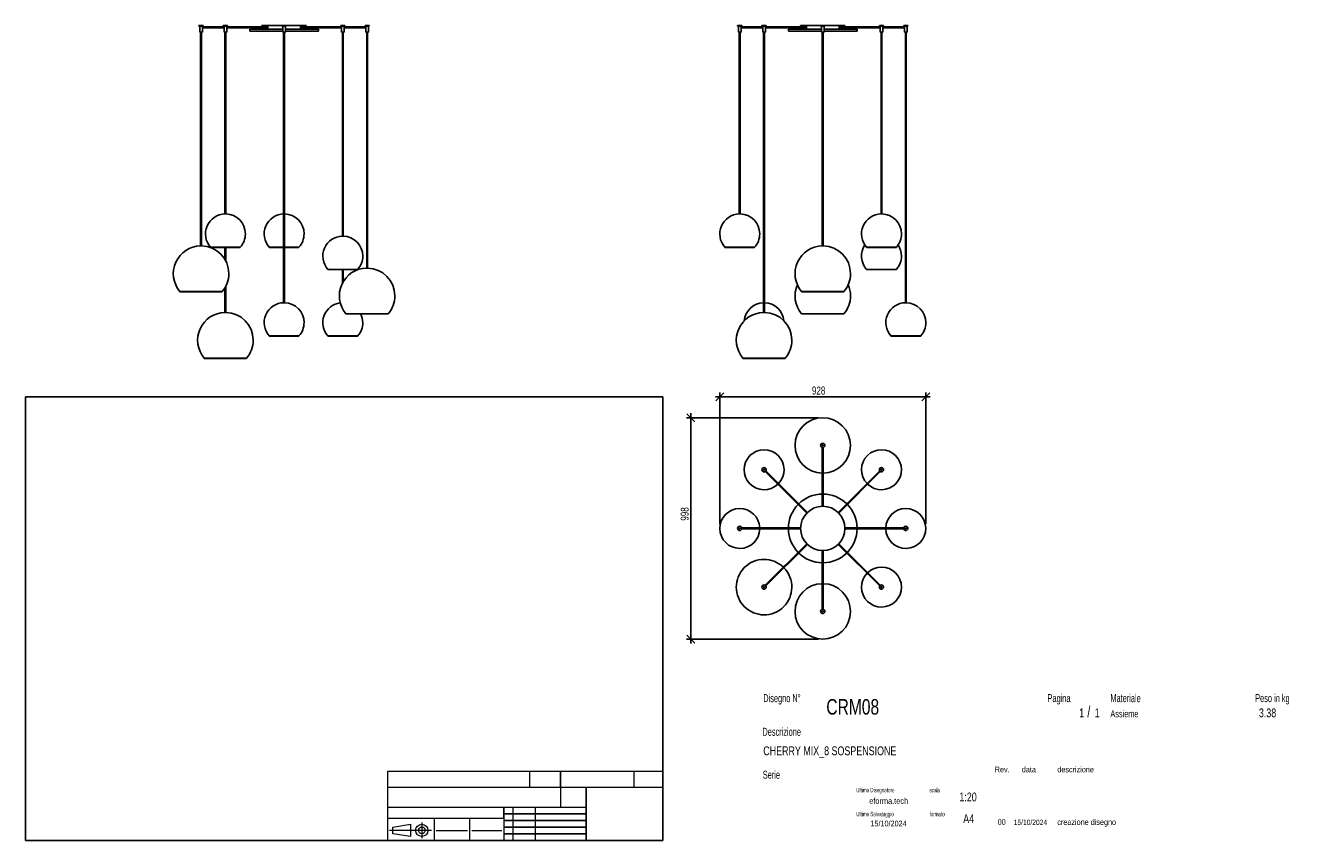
# Model space of a CAD drawing. Header units: millimetres. Extents: x 2 to 291, y 2 to 186.
import ezdxf

# ---------------------------------------------------------------- set-up
doc = ezdxf.new("R2010")
doc.units = ezdxf.units.MM
doc.layers.add('FORMAT', color=7, linetype='Continuous')
doc.styles.add('SLDTEXTSTYLE0', font='TXT', dxfattribs={"width": 0.605})
doc.styles.add('SLDTEXTSTYLE1', font='TXT', dxfattribs={"width": 0.75})
doc.dimstyles.new('SLDDIMSTYLE0', dxfattribs={"dimtxt": 1.8, "dimasz": 1.8, "dimexe": 0, "dimexo": 0.0625, "dimgap": 0.45, "dimtad": 1, "dimlfac": 20, "dimrnd": 1e-09, "dimzin": 12, "dimdsep": 46, "dimtxsty": 'SLDTEXTSTYLE1', "dimblk1": 'OBLIQUE', "dimblk2": 'OBLIQUE', "dimsah": 1, "dimcen": 0.09, "dimadec": 0, "dimazin": 3, "dimtfac": 1, "dimtmove": 0, "dimatfit": 0, "dimldrblk": 'OBLIQUE', "dimfxl": 0, "dimfrac": 2, "dimtolj": 1, "dimtzin": 12, "dimarcsym": 0})

# ---------------------------------------------------------------- blocks, each defined once
blk = doc.blocks.new('_Oblique')
at = {"color": 0, "linetype": 'ByBlock', "lineweight": -2}
blk.add_line((-0.5, -0.5), (0.5, 0.5), dxfattribs=at)
blk = doc.blocks.new('_D')
at = {"layer": 'FORMAT', "color": 7}
for p, q in [((152.36, 97.77), (152.36, 98.77)), ((181.06, 97.77), (151.36, 97.77)), ((152.36, 47.87), (152.36, 97.77)), ((181.06, 47.87), (151.36, 47.87)), ((152.36, 47.87), (152.36, 46.87))]:
    blk.add_line(p, q, dxfattribs=at)
at = {"layer": 'FORMAT', "color": 7, "xscale": 1.8, "yscale": 1.8}
for p, rotation in [((152.36, 97.77, 36.25), 270.0000000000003), ((152.36, 47.87, 36.25), 90.00000000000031)]:
    blk.add_blockref('_Oblique', p, dxfattribs=dict(at, rotation=rotation))
at = {"layer": 'FORMAT', "color": 7, "insert": (150.04, 74.57), "char_height": 1.8, "attachment_point": 1, "rotation": 90, "style": 'SLDTEXTSTYLE1'}
blk.add_mtext('998', dxfattribs=at)
blk = doc.blocks.new('_D_1')
at = {"layer": 'FORMAT', "color": 7}
for p, q in [((158.86, 102.48), (157.86, 102.48)), ((158.86, 73.82), (158.86, 103.48)), ((158.86, 102.48), (205.26, 102.48)), ((205.26, 73.82), (205.26, 103.48)), ((205.26, 102.48), (206.26, 102.48))]:
    blk.add_line(p, q, dxfattribs=at)
at = {"layer": 'FORMAT', "color": 7, "xscale": 1.8, "yscale": 1.8}
blk.add_blockref('_Oblique', (158.86, 102.48, 36.25), dxfattribs=at)
at = {"layer": 'FORMAT', "color": 7, "xscale": 1.8, "yscale": 1.8, "rotation": 180.0000000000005}
blk.add_blockref('_Oblique', (205.26, 102.48, 36.25), dxfattribs=at)
at = {"layer": 'FORMAT', "color": 7, "insert": (179.62, 104.8), "char_height": 1.8, "attachment_point": 1, "style": 'SLDTEXTSTYLE1'}
blk.add_mtext('928', dxfattribs=at)

msp = doc.modelspace()

# ---------------------------------------------------------------- linework, layer by layer
at = {"color": 7, "linetype": 'Continuous', "lineweight": 25}
for p, q in [((41.54706, 186.14882), (41.54706, 185.99882)), ((42.49706, 186.14882), (41.54706, 186.14882)), ((42.49706, 185.99882), (41.54706, 185.99882)), ((41.72206, 185.99882), (41.72206, 184.64882)), ((42.32206, 184.64882), (41.72206, 184.64882)), ((41.92206, 184.64882), (41.92206, 136.49802)), ((42.12206, 136.49802), (42.12206, 184.64882)), ((42.32206, 185.84882), (42.32206, 185.99882)), ((47.19916, 185.84882), (42.32206, 185.84882)), ((42.32206, 184.64882), (42.32206, 185.64882)), ((42.32206, 185.64882), (47.19916, 185.64882)), ((42.49706, 185.99882), (42.49706, 186.14882)), ((47.02416, 186.14882), (47.02416, 185.99882)), ((47.16329, 186.14882), (47.02416, 186.14882)), ((47.16329, 185.99882), (47.02416, 185.99882)), ((47.97416, 186.14882), (47.16329, 186.14882)), ((47.97416, 185.99882), (47.16329, 185.99882)), ((47.19916, 185.99882), (47.19916, 184.64882)), ((47.28703, 184.64882), (47.19916, 184.64882)), ((47.79916, 184.64882), (47.28703, 184.64882)), ((47.39916, 184.64882), (47.39916, 143.69771)), ((47.59916, 143.69771), (47.59916, 184.64882)), ((47.79916, 184.64882), (47.79916, 185.99882)), ((57.18653, 185.84882), (47.79916, 185.84882)), ((47.79916, 185.64882), (57.18653, 185.64882)), ((47.97416, 185.99882), (47.97416, 186.14882)), ((52.97206, 185.34882), (52.97206, 184.89882)), ((52.97206, 185.34882), (60.42206, 185.34882)), ((52.97206, 184.89882), (60.42206, 184.89882)), ((55.72206, 186.14882), (55.72206, 185.84882)), ((55.72206, 186.14882), (60.24706, 186.14882)), ((55.72206, 185.64882), (55.72206, 185.34882)), ((60.24706, 186.14882), (60.24706, 185.99882)), ((60.72206, 186.14882), (60.24706, 186.14882)), ((60.72206, 185.99882), (60.24706, 185.99882)), ((60.42206, 185.99882), (60.42206, 184.64882)), ((60.72206, 184.64882), (60.42206, 184.64882)), ((60.62206, 184.64882), (60.62206, 123.69771)), ((61.19706, 186.14882), (60.72206, 186.14882)), ((61.19706, 185.99882), (60.72206, 185.99882)), ((61.02206, 184.64882), (60.72206, 184.64882)), ((60.82206, 123.69771), (60.82206, 184.64882)), ((61.02206, 184.64882), (61.02206, 185.99882)), ((61.02206, 185.34882), (68.47206, 185.34882)), ((61.02206, 184.89882), (68.47206, 184.89882)), ((61.19706, 185.99882), (61.19706, 186.14882)), ((61.19706, 186.14882), (65.72206, 186.14882)), ((73.64496, 185.84882), (64.25759, 185.84882)), ((64.25759, 185.64882), (73.64496, 185.64882)), ((65.72206, 185.84882), (65.72206, 186.14882)), ((65.72206, 185.34882), (65.72206, 185.64882)), ((68.47206, 184.89882), (68.47206, 185.34882)), ((73.46996, 186.14882), (73.46996, 185.99882)), ((74.28083, 186.14882), (73.46996, 186.14882)), ((74.28083, 185.99882), (73.46996, 185.99882)), ((73.64496, 185.99882), (73.64496, 184.64882)), ((74.15709, 184.64882), (73.64496, 184.64882)), ((73.84496, 184.64882), (73.84496, 138.69771)), ((74.04496, 138.69771), (74.04496, 184.64882)), ((74.24496, 184.64882), (74.15709, 184.64882)), ((74.24496, 184.64882), (74.24496, 185.99882)), ((79.12206, 185.84882), (74.24496, 185.84882)), ((74.24496, 185.64882), (79.12206, 185.64882)), ((74.41996, 186.14882), (74.28083, 186.14882)), ((74.41996, 185.99882), (74.28083, 185.99882)), ((74.41996, 185.99882), (74.41996, 186.14882)), ((78.94706, 186.14882), (78.94706, 185.99882)), ((79.89706, 186.14882), (78.94706, 186.14882)), ((79.89706, 185.99882), (78.94706, 185.99882)), ((79.12206, 185.99882), (79.12206, 185.84882)), ((79.12206, 185.64882), (79.12206, 184.64882)), ((79.72206, 184.64882), (79.12206, 184.64882)), ((79.32206, 184.64882), (79.32206, 131.49802)), ((79.52206, 131.49802), (79.52206, 184.64882)), ((79.72206, 184.64882), (79.72206, 185.99882)), ((79.89706, 185.99882), (79.89706, 186.14882)), ((162.88086, 186.14882), (162.88086, 185.99882)), ((163.83086, 186.14882), (162.88086, 186.14882)), ((163.83086, 185.99882), (162.88086, 185.99882)), ((163.05586, 185.99882), (163.05586, 184.64882)), ((163.65586, 184.64882), (163.05586, 184.64882)), ((163.25586, 184.64882), (163.25586, 143.69771)), ((163.45586, 143.69771), (163.45586, 184.64882)), ((163.65586, 185.84882), (163.65586, 185.99882)), ((168.53297, 185.84882), (163.65586, 185.84882)), ((163.65586, 184.64882), (163.65586, 185.64882)), ((163.65586, 185.64882), (168.53297, 185.64882)), ((163.83086, 185.99882), (163.83086, 186.14882)), ((168.35797, 186.14882), (168.35797, 185.99882)), ((168.49709, 186.14882), (168.35797, 186.14882)), ((168.49709, 185.99882), (168.35797, 185.99882)), ((169.30797, 186.14882), (168.49709, 186.14882)), ((169.30797, 185.99882), (168.49709, 185.99882)), ((168.53297, 185.99882), (168.53297, 184.64882)), ((168.62083, 184.64882), (168.53297, 184.64882)), ((169.13297, 184.64882), (168.62083, 184.64882)), ((168.73297, 184.64882), (168.73297, 121.49802)), ((168.93297, 121.49802), (168.93297, 184.64882)), ((169.13297, 184.64882), (169.13297, 185.99882)), ((178.52033, 185.84882), (169.13297, 185.84882)), ((169.13297, 185.64882), (178.52033, 185.64882)), ((169.30797, 185.99882), (169.30797, 186.14882)), ((174.30586, 185.34882), (174.30586, 184.89882)), ((174.30586, 185.34882), (181.75586, 185.34882)), ((174.30586, 184.89882), (181.75586, 184.89882)), ((177.05586, 186.14882), (177.05586, 185.84882)), ((177.05586, 186.14882), (181.58086, 186.14882)), ((177.05586, 185.64882), (177.05586, 185.34882)), ((181.58086, 186.14882), (181.58086, 185.99882)), ((182.05586, 186.14882), (181.58086, 186.14882)), ((182.05586, 185.99882), (181.58086, 185.99882)), ((181.75586, 185.99882), (181.75586, 184.64882)), ((182.05586, 184.64882), (181.75586, 184.64882)), ((181.95586, 184.64882), (181.95586, 136.49802)), ((182.53086, 186.14882), (182.05586, 186.14882)), ((182.53086, 185.99882), (182.05586, 185.99882)), ((182.35586, 184.64882), (182.05586, 184.64882)), ((182.15586, 136.49802), (182.15586, 184.64882)), ((182.35586, 184.64882), (182.35586, 185.99882)), ((182.35586, 185.34882), (189.80586, 185.34882)), ((182.35586, 184.89882), (189.80586, 184.89882)), ((182.53086, 185.99882), (182.53086, 186.14882)), ((182.53086, 186.14882), (187.05586, 186.14882)), ((194.97876, 185.84882), (185.5914, 185.84882)), ((185.5914, 185.64882), (194.97876, 185.64882)), ((187.05586, 185.84882), (187.05586, 186.14882)), ((187.05586, 185.34882), (187.05586, 185.64882)), ((189.80586, 184.89882), (189.80586, 185.34882)), ((194.80376, 186.14882), (194.80376, 185.99882)), ((195.61464, 186.14882), (194.80376, 186.14882)), ((195.61464, 185.99882), (194.80376, 185.99882)), ((194.97876, 185.99882), (194.97876, 184.64882)), ((195.49089, 184.64882), (194.97876, 184.64882)), ((195.17876, 184.64882), (195.17876, 143.69771)), ((195.37876, 143.69771), (195.37876, 184.64882)), ((195.57876, 184.64882), (195.49089, 184.64882)), ((195.57876, 184.64882), (195.57876, 185.99882)), ((200.45586, 185.84882), (195.57876, 185.84882)), ((195.57876, 185.64882), (200.45586, 185.64882)), ((195.75376, 186.14882), (195.61464, 186.14882)), ((195.75376, 185.99882), (195.61464, 185.99882)), ((195.75376, 185.99882), (195.75376, 186.14882)), ((200.28086, 186.14882), (200.28086, 185.99882)), ((201.23086, 186.14882), (200.28086, 186.14882)), ((201.23086, 185.99882), (200.28086, 185.99882)), ((200.45586, 185.99882), (200.45586, 185.84882)), ((200.45586, 185.64882), (200.45586, 184.64882)), ((201.05586, 184.64882), (200.45586, 184.64882)), ((200.65586, 184.64882), (200.65586, 123.69771)), ((200.85586, 123.69771), (200.85586, 184.64882)), ((201.05586, 184.64882), (201.05586, 185.99882)), ((201.23086, 185.99882), (201.23086, 186.14882)), ((47.42845, 143.69771), (47.39916, 143.69771)), ((47.59916, 143.69771), (47.42845, 143.69771)), ((163.45586, 143.69771), (163.25586, 143.69771)), ((195.34947, 143.69771), (195.17876, 143.69771)), ((195.37876, 143.69771), (195.34947, 143.69771)), ((74.01567, 138.69771), (73.84496, 138.69771)), ((74.04496, 138.69771), (74.01567, 138.69771)), ((42.12206, 136.49802), (41.92206, 136.49802)), ((44.14506, 136.19882), (44.14506, 136.14882)), ((45.12745, 136.19882), (44.14506, 136.19882)), ((44.14506, 136.19882), (50.85326, 136.19882)), ((44.14506, 136.14882), (50.85326, 136.14882)), ((50.85326, 136.19882), (45.12745, 136.19882)), ((47.39916, 136.14882), (47.39916, 133.43461)), ((47.59916, 133.06989), (47.59916, 136.14882)), ((50.85326, 136.14882), (50.85326, 136.19882)), ((57.36796, 136.19882), (57.36796, 136.14882)), ((60.62206, 136.19882), (57.36796, 136.19882)), ((57.36796, 136.14882), (60.62206, 136.14882)), ((64.07616, 136.19882), (60.82206, 136.19882)), ((60.82206, 136.14882), (64.07616, 136.14882)), ((64.07616, 136.14882), (64.07616, 136.19882)), ((160.00176, 136.19882), (160.00176, 136.14882)), ((166.70996, 136.19882), (160.00176, 136.19882)), ((160.00176, 136.14882), (166.70996, 136.14882)), ((166.70996, 136.14882), (166.70996, 136.19882)), ((182.05586, 136.49802), (181.95586, 136.49802)), ((182.15586, 136.49802), (182.05586, 136.49802)), ((191.92466, 136.19882), (191.92466, 136.14882)), ((197.65047, 136.19882), (191.92466, 136.19882)), ((191.92466, 136.19882), (198.63286, 136.19882)), ((191.92466, 136.14882), (198.63286, 136.14882)), ((198.63286, 136.19882), (197.65047, 136.19882)), ((198.63286, 136.14882), (198.63286, 136.19882)), ((70.59085, 131.19882), (70.59085, 131.14882)), ((76.31666, 131.19882), (70.59085, 131.19882)), ((70.59085, 131.19882), (77.29906, 131.19882)), ((70.59085, 131.14882), (77.29906, 131.14882)), ((73.84496, 131.14882), (73.84496, 128.06989)), ((74.04496, 128.43461), (74.04496, 131.14882)), ((77.29906, 131.19882), (76.31666, 131.19882)), ((77.29906, 131.14882), (77.29906, 131.19882)), ((79.52206, 131.49802), (79.32206, 131.49802)), ((191.92466, 131.19882), (191.92466, 131.14882)), ((198.63286, 131.19882), (191.92466, 131.19882)), ((191.92466, 131.19882), (192.90705, 131.19882)), ((191.92466, 131.14882), (192.90705, 131.14882)), ((192.90705, 131.19882), (198.63286, 131.19882)), ((192.90705, 131.14882), (198.63286, 131.14882)), ((198.63286, 131.14882), (198.63286, 131.19882)), ((47.39916, 127.06303), (47.39916, 121.49802)), ((47.59916, 121.49802), (47.59916, 127.42775)), ((37.26181, 126.19882), (37.26181, 126.14882)), ((46.78231, 126.19882), (37.26181, 126.19882)), ((37.26181, 126.14882), (46.78231, 126.14882)), ((46.78231, 126.14882), (46.78231, 126.19882)), ((177.29561, 126.19882), (177.29561, 126.14882)), ((182.05586, 126.19882), (177.29561, 126.19882)), ((177.29561, 126.19882), (186.81611, 126.19882)), ((177.29561, 126.14882), (186.81611, 126.14882)), ((186.81611, 126.19882), (182.05586, 126.19882)), ((186.81611, 126.14882), (186.81611, 126.19882)), ((47.59916, 121.49802), (47.39916, 121.49802)), ((60.72206, 123.69771), (60.62206, 123.69771)), ((60.82206, 123.69771), (60.72206, 123.69771)), ((74.66181, 121.19882), (74.66181, 121.14882)), ((84.18231, 121.19882), (74.66181, 121.19882)), ((84.18231, 121.14882), (84.18231, 121.19882)), ((168.76226, 121.49802), (168.73297, 121.49802)), ((168.93297, 121.49802), (168.76226, 121.49802)), ((177.29561, 121.19882), (177.29561, 121.14882)), ((186.81611, 121.19882), (177.29561, 121.19882)), ((177.29561, 121.19882), (182.05586, 121.19882)), ((182.05586, 121.19882), (186.81611, 121.19882)), ((186.81611, 121.14882), (186.81611, 121.19882)), ((200.85586, 123.69771), (200.65586, 123.69771)), ((74.66181, 121.14882), (84.18231, 121.14882)), ((177.29561, 121.14882), (182.05586, 121.14882)), ((182.05586, 121.14882), (186.81611, 121.14882)), ((57.36796, 116.19882), (57.36796, 116.14882)), ((60.72206, 116.19882), (57.36796, 116.19882)), ((57.36796, 116.19882), (64.07616, 116.19882)), ((57.36796, 116.14882), (64.07616, 116.14882)), ((64.07616, 116.19882), (60.72206, 116.19882)), ((64.07616, 116.14882), (64.07616, 116.19882)), ((70.59085, 116.19882), (70.59085, 116.14882)), ((77.29906, 116.19882), (70.59085, 116.19882)), ((70.59085, 116.19882), (71.57325, 116.19882)), ((70.59085, 116.14882), (71.57325, 116.14882)), ((71.57325, 116.19882), (77.29906, 116.19882)), ((71.57325, 116.14882), (77.29906, 116.14882)), ((77.29906, 116.14882), (77.29906, 116.19882)), ((197.40176, 116.19882), (197.40176, 116.14882)), ((204.10996, 116.19882), (197.40176, 116.19882)), ((197.40176, 116.14882), (204.10996, 116.14882)), ((204.10996, 116.14882), (204.10996, 116.19882)), ((42.73891, 111.19882), (42.73891, 111.14882)), ((52.25942, 111.19882), (42.73891, 111.19882)), ((42.73891, 111.19882), (50.86517, 111.19882)), ((42.73891, 111.14882), (50.86517, 111.14882)), ((50.86517, 111.19882), (52.25942, 111.19882)), ((50.86517, 111.14882), (52.25942, 111.14882)), ((52.25942, 111.14882), (52.25942, 111.19882)), ((164.07271, 111.19882), (164.07271, 111.14882)), ((165.46696, 111.19882), (164.07271, 111.19882)), ((164.07271, 111.19882), (173.59322, 111.19882)), ((164.07271, 111.14882), (173.59322, 111.14882)), ((173.59322, 111.19882), (165.46696, 111.19882)), ((173.59322, 111.14882), (173.59322, 111.19882)), ((181.95586, 91.05125), (181.95586, 77.8146)), ((182.15586, 77.8146), (182.15586, 91.05125)), ((169.0906, 85.63944), (178.45033, 76.27972)), ((178.59175, 76.42114), (169.23202, 85.78086)), ((194.8797, 85.78086), (185.51998, 76.42114)), ((185.6614, 76.27972), (195.02112, 85.63944)), ((177.05686, 72.9156), (163.82022, 72.9156)), ((163.82022, 72.7156), (177.05686, 72.7156)), ((200.29151, 72.9156), (187.05486, 72.9156)), ((187.05486, 72.7156), (200.29151, 72.7156)), ((178.45033, 69.35148), (169.0906, 59.99176)), ((195.02112, 59.99176), (185.6614, 69.35148)), ((169.23202, 59.85034), (178.59175, 69.21006)), ((181.95586, 67.8166), (181.95586, 54.57995)), ((182.15586, 54.57995), (182.15586, 67.8166)), ((185.51998, 69.21006), (194.8797, 59.85034))]:
    msp.add_line(p, q, dxfattribs=at)
for centre, radius in [((182.05586, 91.5156), 0.475), ((182.05586, 91.5156), 0.1), ((168.83297, 86.0385), 0.475), ((168.83297, 86.0385), 0.1), ((195.27876, 86.0385), 0.475), ((195.27876, 86.0385), 0.1), ((182.05586, 72.8156), 5), ((163.35586, 72.8156), 0.475), ((163.35586, 72.8156), 0.1), ((200.75586, 72.8156), 0.475), ((200.75586, 72.8156), 0.1), ((168.83297, 59.5927), 0.475), ((168.83297, 59.5927), 0.1), ((195.27876, 59.5927), 0.475), ((195.27876, 59.5927), 0.1), ((182.05586, 54.1156), 0.475), ((182.05586, 54.1156), 0.1)]:
    msp.add_circle(centre, radius, dxfattribs=at)
for centre, radius, start, end in [((47.49916, 139.19882), 4.5, 91.2733444, 221.8103149), ((47.49916, 139.19882), 4.5, 0, 88.7266556), ((60.72206, 139.19882), 4.5, 91.2733444, 221.8103149), ((60.72206, 139.19882), 4.5, 0, 88.7266556), ((163.35586, 139.19882), 4.5, 91.2733444, 221.8103149), ((163.35586, 139.19882), 4.5, 0, 88.7266556), ((195.27876, 139.19882), 4.5, 91.2733444, 221.8103149), ((195.27876, 139.19882), 4.5, 0, 88.7266556), ((47.49916, 139.19882), 4.5, 318.1896851, 0), ((60.72206, 139.19882), 4.5, 318.1896851, 0), ((73.94496, 134.19882), 4.5, 91.2733444, 221.8103149), ((73.94496, 134.19882), 4.5, 0, 88.7266556), ((163.35586, 139.19882), 4.5, 318.1896851, 0), ((195.27876, 139.19882), 4.5, 318.1896851, 0), ((42.02206, 130.24882), 6.25, 90.9167716, 220.3909796), ((42.02206, 130.24882), 6.25, 0, 89.0832284), ((182.05586, 130.24882), 6.25, 90.9167716, 220.3909796), ((182.05586, 130.24882), 6.25, 0, 89.0832284), ((195.27876, 134.19882), 4.5, 146.2510114, 221.8103149), ((195.27876, 134.19882), 4.5, 0, 33.7489886), ((73.94496, 134.19882), 4.5, 318.1896851, 0), ((195.27876, 134.19882), 4.5, 318.1896851, 0), ((42.02206, 130.24882), 6.25, 319.6090204, 0), ((79.42206, 125.24882), 6.25, 90.9167716, 220.3909796), ((79.42206, 125.24882), 6.25, 0, 89.0832284), ((182.05586, 130.24882), 6.25, 319.6090204, 0), ((182.05586, 125.24882), 6.25, 156.4218215, 220.3909796), ((182.05586, 125.24882), 6.25, 0, 23.5781785), ((79.42206, 125.24882), 6.25, 319.6090204, 0), ((182.05586, 125.24882), 6.25, 319.6090204, 0), ((47.49916, 115.24882), 6.25, 90.9167716, 220.3909796), ((47.49916, 115.24882), 6.25, 0, 89.0832284), ((60.72206, 119.19882), 4.5, 91.2733444, 221.8103149), ((60.72206, 119.19882), 4.5, 0, 88.7266556), ((73.94496, 119.19882), 4.5, 97.2553082, 221.8103149), ((168.83297, 115.24882), 6.25, 90.9167716, 220.3909796), ((168.83297, 119.19882), 4.5, 91.2733444, 174.8194009), ((168.83297, 119.19882), 4.5, 5.1805991, 88.7266556), ((168.83297, 115.24882), 6.25, 0, 89.0832284), ((200.75586, 119.19882), 4.5, 91.2733444, 221.8103149), ((200.75586, 119.19882), 4.5, 0, 88.7266556), ((60.72206, 119.19882), 4.5, 318.1896851, 0), ((73.94496, 119.19882), 4.5, 318.1896851, 0), ((73.94496, 119.19882), 4.5, 0, 25.6792886), ((200.75586, 119.19882), 4.5, 318.1896851, 0), ((47.49916, 115.24882), 6.25, 319.6090204, 0), ((168.83297, 115.24882), 6.25, 319.6090204, 0), ((182.05586, 91.5156), 6.25, 270.9167716, 269.0832284), ((168.83297, 86.0385), 4.5, 316.2733444, 313.7266556), ((195.27876, 86.0385), 4.5, 226.2733444, 223.7266556), ((182.05586, 72.8156), 7.75, 135.7393209, 179.2606791), ((182.05586, 72.8156), 7.75, 90.7393209, 134.2606791), ((182.05586, 72.8156), 7.75, 45.7393209, 89.2606791), ((182.05586, 72.8156), 7.75, 0.7393209, 44.2606791), ((163.35586, 72.8156), 4.5, 1.2733444, 270), ((200.75586, 72.8156), 4.5, 90, 178.7266556), ((200.75586, 72.8156), 4.5, 181.2733444, 90), ((163.35586, 72.8156), 4.5, 270, 358.7266556), ((182.05586, 72.8156), 7.75, 180.7393209, 224.2606791), ((182.05586, 72.8156), 7.75, 315.7393209, 359.2606791), ((182.05586, 72.8156), 7.75, 225.7393209, 269.2606791), ((182.05586, 72.8156), 7.75, 270.7393209, 314.2606791), ((168.83297, 59.5927), 6.25, 45.9167716, 44.0832284), ((195.27876, 59.5927), 4.5, 45, 133.7266556), ((195.27876, 59.5927), 4.5, 136.2733444, 45), ((182.05586, 54.1156), 6.25, 90.9167716, 89.0832284)]:
    msp.add_arc(centre, radius, start, end, dxfattribs=at)
for points, knots in [([(42.32175, 185.84788), (42.32167, 185.84764), (42.32148, 185.8471), (42.31729, 185.83404), (42.31156, 185.81203), (42.30608, 185.78236), (42.30529, 185.75983), (42.3049, 185.74882)], [0, 0, 0, 0, 0.158490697, 0.361609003, 0.572286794, 0.791126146, 1, 1, 1, 1]), ([(42.3049, 185.74882), (42.30528, 185.73793), (42.30604, 185.71618), (42.31128, 185.6869), (42.31709, 185.66416), (42.32152, 185.65042), (42.32165, 185.65006), (42.3217, 185.64992)], [0, 0, 0, 0, 0.2066026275, 0.4129179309, 0.6265863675, 0.8457174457, 1, 1, 1, 1]), ([(79.12242, 185.64992), (79.12231, 185.64959), (79.12182, 185.6481), (79.1245, 185.65612), (79.12955, 185.6733), (79.13553, 185.69987), (79.13941, 185.73218), (79.13932, 185.7659), (79.13563, 185.79688), (79.12984, 185.82331), (79.12455, 185.84141), (79.12175, 185.84975), (79.12228, 185.84816), (79.12237, 185.84788)], [0, 0, 0, 0, 0.028560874, 0.130096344, 0.233007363, 0.340762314, 0.449988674, 0.554266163, 0.655010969, 0.758986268, 0.867936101, 0.976106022, 1, 1, 1, 1]), ([(163.65555, 185.84788), (163.65547, 185.84764), (163.65528, 185.8471), (163.65109, 185.83404), (163.64536, 185.81203), (163.63989, 185.78236), (163.63909, 185.75983), (163.63871, 185.74882)], [0, 0, 0, 0, 0.158490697, 0.361609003, 0.572286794, 0.791126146, 1, 1, 1, 1]), ([(163.63871, 185.74882), (163.63908, 185.73793), (163.63984, 185.71618), (163.64508, 185.6869), (163.6509, 185.66416), (163.65532, 185.65042), (163.65545, 185.65006), (163.6555, 185.64992)], [0, 0, 0, 0, 0.2066026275, 0.4129179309, 0.6265863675, 0.8457174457, 1, 1, 1, 1]), ([(200.45622, 185.64992), (200.45612, 185.64959), (200.45563, 185.6481), (200.4583, 185.65612), (200.46336, 185.6733), (200.46934, 185.69987), (200.47321, 185.73218), (200.47312, 185.7659), (200.46943, 185.79688), (200.46364, 185.82331), (200.45835, 185.84141), (200.45556, 185.84975), (200.45608, 185.84816), (200.45617, 185.84788)], [0, 0, 0, 0, 0.028560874, 0.130096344, 0.233007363, 0.340762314, 0.449988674, 0.554266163, 0.655010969, 0.758986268, 0.867936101, 0.976106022, 1, 1, 1, 1])]:
    msp.add_open_spline(points, degree=3, knots=knots, dxfattribs=at)
at = {"layer": 'FORMAT', "color": 251, "true_color": 0x484848}
for p, q in [((2.5, 102.5), (146, 102.5)), ((2.5, 102.5), (2.5, 2.5)), ((146, 102.5), (146, 2.5)), ((2.5, 2.5), (146, 2.5))]:
    msp.add_line(p, q, dxfattribs=at)
at = {"layer": 'FORMAT', "color": 251, "lineweight": 18, "true_color": 0x484848}
for p, q in [((146, 18), (84, 18)), ((84, 18), (84, 2.5)), ((116, 18), (116, 14.5)), ((139.5, 18), (139.5, 14.5)), ((84, 14.5), (146, 14.5)), ((84, 10), (123, 10)), ((112.25, 10), (112.25, 2.5)), ((117.25, 10), (117.25, 2.5)), ((123, 10), (128.75, 10)), ((84, 7.5), (110.25, 7.5)), ((85.22616, 5.51421), (89.22616, 6.13921)), ((89.22616, 6.13921), (89.22616, 3.38921)), ((91.73012, 6.52038), (91.73012, 3.03025)), ((94.5, 7.5), (94.5, 2.5)), ((102.5, 7.5), (102.5, 2.5)), ((110.25, 7.5), (110.25, 2.5)), ((93.94146, 4.76421), (84.44672, 4.76421)), ((85.22616, 4.01421), (85.22616, 5.51421)), ((89.22616, 3.38921), (85.22616, 4.01421)), ((95, 4.75), (102, 4.75)), ((103, 4.75), (109.75, 4.75))]:
    msp.add_line(p, q, dxfattribs=at)
at = {"layer": 'FORMAT', "color": 7}
for p, q in [((123, 14.5), (123, 18)), ((128.75, 10), (128.75, 14.5)), ((110.25, 7.5), (110.25, 10)), ((128.75, 2.5), (128.75, 10)), ((110.25, 8.5), (128.75, 8.5)), ((110.25, 7), (128.75, 7)), ((110.25, 5.5), (128.75, 5.5)), ((110.25, 4), (128.75, 4)), ((110.25, 2.5), (128.75, 2.5))]:
    msp.add_line(p, q, dxfattribs=at)
at = {"layer": 'FORMAT', "color": 7, "lineweight": 18}
msp.add_line((123, 14.5), (123, 10), dxfattribs=at)
at = {"layer": 'FORMAT', "color": 251, "lineweight": 18, "true_color": 0x484848}
for radius in [1.375, 0.75]:
    msp.add_circle((91.73012, 4.76421), radius, dxfattribs=at)

# ---------------------------------------------------------------- texts
at = {"color": 18, "linetype": 'Continuous', "lineweight": 0, "true_color": 0x060606, "insert": (280.29073, 32.24796), "char_height": 2, "attachment_point": 1, "style": 'SLDTEXTSTYLE1'}
msp.add_mtext('3.38', dxfattribs=at)
at = {"layer": 'FORMAT', "color": 18, "true_color": 0x060606}
for s, insert, char_height, attachment_point, style in [('Disegno N°', (168.65209, 35.46055), 1.8, 1, 'SLDTEXTSTYLE0'), ('Pagina', (232.68578, 35.4642), 1.8, 1, 'SLDTEXTSTYLE0'), ('Materiale', (246.84637, 35.4642), 1.8, 1, 'SLDTEXTSTYLE0'), ('Peso in kg', (279.45834, 35.4642), 1.8, 1, 'SLDTEXTSTYLE0'), ('CRM08', (182.85785, 34.35127), 3.5, 1, 'SLDTEXTSTYLE1'), ('1', (239.82456, 32.24796), 2, 1, 'SLDTEXTSTYLE1'), ('/', (241.64155, 32.74597), 2.5, 1, 'SLDTEXTSTYLE1'), ('1', (243.32047, 32.24796), 2, 1, 'SLDTEXTSTYLE1'), ('Assieme', (246.84637, 31.8349), 1.5875, 1, 'SLDTEXTSTYLE1'), ('Descrizione', (168.45959, 27.87301), 1.8, 1, 'SLDTEXTSTYLE0'), ('CHERRY MIX_8 SOSPENSIONE', (168.65209, 23.69153), 2, 1, 'SLDTEXTSTYLE1'), ('Serie', (168.54671, 18.20074), 1.8, 1, 'SLDTEXTSTYLE0'), ('Rev.', (220.80434, 19.14061), 1.3, 1, 'SLDTEXTSTYLE1'), ('data', (226.90583, 19.14061), 1.3, 1, 'SLDTEXTSTYLE1'), ('descrizione', (234.88928, 19.14061), 1.3, 1, 'SLDTEXTSTYLE1'), ('Ultimo Disegnatore', (189.61829, 14.3444), 1, 1, 'SLDTEXTSTYLE0'), ('scala', (206.10636, 14.3444), 1, 1, 'SLDTEXTSTYLE0'), ('1:20', (212.8317, 13.28812), 2, 1, 'SLDTEXTSTYLE1'), ('Ultimo Salvataggio', (189.61829, 8.93841), 1, 1, 'SLDTEXTSTYLE0'), ('formato', (206.10636, 8.93841), 1, 1, 'SLDTEXTSTYLE0'), ('15/10/2024', (196.86819, 6.95548), 1.3, 2, 'SLDTEXTSTYLE1'), ('A4', (213.69281, 8.39825), 2, 1, 'SLDTEXTSTYLE1'), ('00', (221.45534, 7.2775), 1.3, 1, 'SLDTEXTSTYLE1'), ('15/10/2024', (225.06555, 7.1779), 1.2, 1, 'SLDTEXTSTYLE1'), ('creazione disegno', (234.88928, 7.2775), 1.3, 1, 'SLDTEXTSTYLE1')]:
    msp.add_mtext(s, dxfattribs=dict(at, insert=insert, char_height=char_height, attachment_point=attachment_point, style=style))
at = {"layer": 'FORMAT', "color": 18, "true_color": 0x020202, "insert": (196.90354, 12.06285), "char_height": 1.3229167, "attachment_point": 2, "style": 'SLDTEXTSTYLE1'}
msp.add_mtext('eforma.tech', dxfattribs=at)

# ---------------------------------------------------------------- dimensions: what is measured, and where the dimension line sits
at = {"layer": 'FORMAT', "color": 7}
for base, p1, p2, angle, picture, middle in [((205.25586, 102.47844), (158.85586, 72.8156), (205.25586, 72.8156), 0, '_D_1', (181.61726, 102.47844)), ((152.36253, 97.7656), (182.05586, 47.8656), (182.05586, 97.7656), 90, '_D', (152.36253, 76.56053))]:
    dim = msp.add_linear_dim(base=base, p1=p1, p2=p2, angle=angle, dimstyle='SLDDIMSTYLE0', dxfattribs=at)
    dim.commit()
    dim.dimension.update_dxf_attribs({"geometry": picture, "text_midpoint": middle, "dimtype": 160})

doc.saveas('drawing.dxf')
